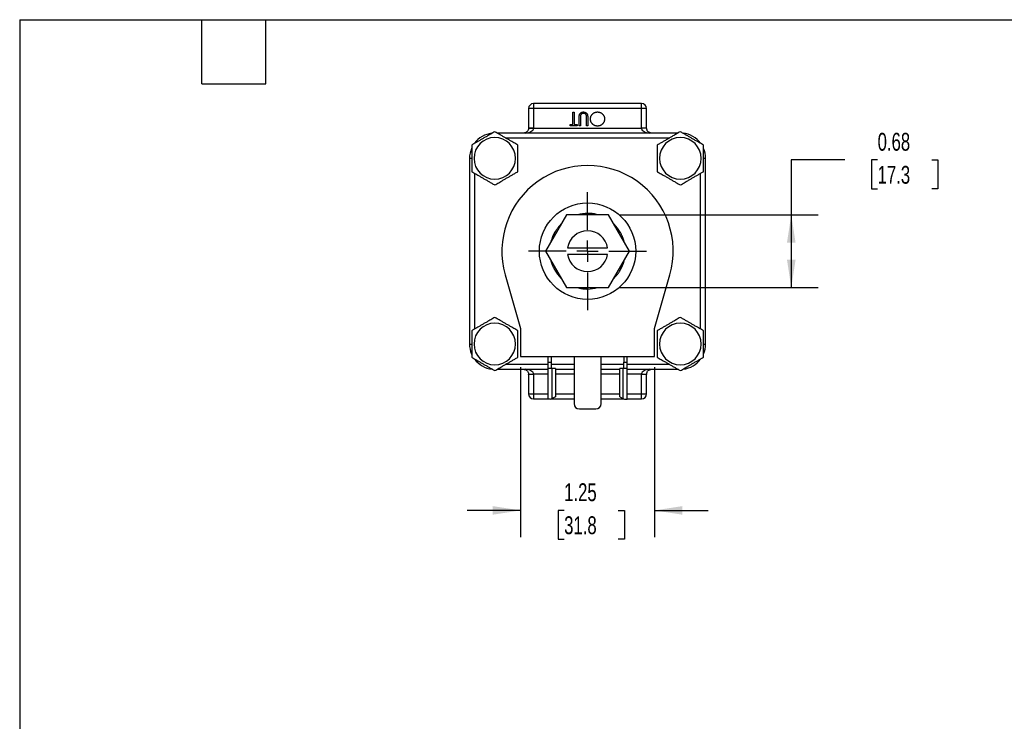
# Model space of a CAD drawing. Header units: inches. Extents: x 0.5 to 21.5, y 0.5 to 16.5.
# Tile 2 of 4: x 0.5 to 9.7, y 10 to 16.5. Entities that reach past the tile are written whole.
import ezdxf

# ---------------------------------------------------------------- set-up
doc = ezdxf.new("R2010")
doc.units = ezdxf.units.IN
doc.header["$LTSCALE"] = 2
doc.header["$MEASUREMENT"] = 0
doc.linetypes.add('SLD-Center', pattern=[0.75, 0.6, -0.05, 0.05, -0.05])
doc.linetypes.add('SLD-Solid', pattern=[0])
doc.layers.add('CENTER', color=40, linetype='SLD-Center')
doc.layers.add('DIMENSIONS', color=140, linetype='SLD-Solid', lineweight=25)
doc.layers.add('TEXT', color=140, linetype='SLD-Solid', lineweight=25)
doc.styles.add('SLDTEXTSTYLE0', font='TXT', dxfattribs={"width": 0.7})
doc.dimstyles.new('SLDDIMSTYLE1', dxfattribs={"dimtxt": 0.169922, "dimasz": 0.26, "dimexe": 0, "dimexo": 0.0625, "dimgap": 0.04248, "dimtad": 0, "dimtih": 1, "dimtoh": 1, "dimrnd": 1e-09, "dimzin": 12, "dimdsep": 46, "dimtxsty": 'SLDTEXTSTYLE0', "dimsah": 1, "dimcen": 0.09, "dimadec": 0, "dimazin": 3, "dimtfac": 1, "dimtmove": 0, "dimatfit": 0, "dimfxl": 0, "dimfrac": 2, "dimtolj": 1, "dimtzin": 12, "dimarcsym": 0})
doc.dimstyles.new('SLDDIMSTYLE5', dxfattribs={"dimtxt": 0.169922, "dimasz": 0.26, "dimexe": 0, "dimexo": 0.0625, "dimgap": 0.04248, "dimtad": 0, "dimtih": 1, "dimtoh": 1, "dimrnd": 1e-09, "dimdsep": 46, "dimtxsty": 'SLDTEXTSTYLE0', "dimsah": 1, "dimcen": 0.09, "dimadec": 0, "dimazin": 2, "dimtfac": 1, "dimtofl": 0, "dimtmove": 0, "dimatfit": 3, "dimfxl": 0, "dimfrac": 2, "dimtolj": 1, "dimtzin": 12, "dimarcsym": 0})

# ---------------------------------------------------------------- blocks, each defined once
blk = doc.blocks.new('_D_7')
at = {"layer": 'DIMENSIONS'}
for p, q in [((5.1784, 13.2573), (5.1784, 11.6697)), ((6.4284, 13.2573), (6.4284, 11.6697)), ((5.1784, 11.9197), (4.6784, 11.9197)), ((5.585, 11.9197), (5.5279, 11.9197)), ((5.5279, 11.9197), (5.5279, 11.6497)), ((6.0899, 11.9197), (6.147, 11.9197)), ((6.147, 11.9197), (6.147, 11.6497)), ((6.4284, 11.9197), (6.9284, 11.9197)), ((5.5279, 11.6497), (5.585, 11.6497)), ((6.147, 11.6497), (6.0899, 11.6497))]:
    blk.add_line(p, q, dxfattribs=at)
for points in [[(5.1784, 11.9197), (4.9184, 11.9597), (4.9184, 11.8797)], [(6.4284, 11.9197), (6.6884, 11.8797), (6.6884, 11.9597)]]:
    blk.add_solid(points, dxfattribs=at)
at = {"layer": 'DIMENSIONS', "char_height": 0.16667, "attachment_point": 1, "style": 'SLDTEXTSTYLE0'}
for s, insert in [('1.25', (5.585, 12.1726)), ('31.8', (5.585, 11.8645))]:
    blk.add_mtext(s, dxfattribs=dict(at, insert=insert))
blk = doc.blocks.new('_D_8')
at = {"layer": 'DIMENSIONS'}
for p, q in [((8.206, 15.191), (7.706, 15.191)), ((7.706, 15.191), (7.706, 14.6798)), ((8.5125, 15.191), (8.4554, 15.191)), ((8.4554, 15.191), (8.4554, 14.921)), ((9.0174, 15.191), (9.0744, 15.191)), ((9.0744, 15.191), (9.0744, 14.921)), ((8.4554, 14.921), (8.5125, 14.921)), ((9.0744, 14.921), (9.0174, 14.921)), ((6.1, 14.6798), (7.956, 14.6798)), ((7.706, 14.6798), (7.706, 13.9988)), ((6.1, 13.9988), (7.956, 13.9988))]:
    blk.add_line(p, q, dxfattribs=at)
for points in [[(7.706, 14.6798), (7.666, 14.4198), (7.746, 14.4198)], [(7.706, 13.9988), (7.746, 14.2588), (7.666, 14.2588)]]:
    blk.add_solid(points, dxfattribs=at)
at = {"layer": 'DIMENSIONS', "char_height": 0.16667, "attachment_point": 1, "style": 'SLDTEXTSTYLE0'}
for s, insert in [('0.68', (8.5125, 15.4439)), ('17.3', (8.5125, 15.1358))]:
    blk.add_mtext(s, dxfattribs=dict(at, insert=insert))
blk = doc.blocks.new('SW_CENTERMARKSYMBOL_1')
at = {"layer": 'CENTER', "color": 0}
for p, q in [((0, 0.2), (0, 0.55)), ((0, 0), (0, 0.1)), ((-0.2, 0), (-0.55, 0)), ((0, 0), (-0.1, 0)), ((0, 0), (0, -0.1)), ((0, 0), (0.1, 0)), ((0.2, 0), (0.55, 0)), ((0, -0.2), (0, -0.55))]:
    blk.add_line(p, q, dxfattribs=at)

msp = doc.modelspace()

# ---------------------------------------------------------------- linework, layer by layer
for p, q in [((5.2524, 15.6703), (5.2524, 15.4888)), ((5.2994, 15.6703), (5.2524, 15.6703)), ((5.2994, 15.7173), (5.2994, 15.6703)), ((6.3074, 15.7173), (5.2994, 15.7173)), ((6.3074, 15.6703), (5.2994, 15.6703)), ((5.2994, 15.6703), (5.2994, 15.4888)), ((5.6672, 15.5233), (5.6672, 15.6355)), ((5.6672, 15.6355), (5.6784, 15.6355)), ((5.6784, 15.6355), (5.6784, 15.5233)), ((6.3074, 15.6703), (6.3074, 15.7173)), ((6.3074, 15.4888), (6.3074, 15.6703)), ((6.3544, 15.6703), (6.3074, 15.6703)), ((6.3544, 15.4888), (6.3544, 15.6703)), ((5.7249, 15.5105), (5.7249, 15.586)), ((5.7361, 15.5854), (5.7361, 15.5105)), ((5.7938, 15.5105), (5.7938, 15.5854)), ((5.805, 15.586), (5.805, 15.5105)), ((5.2524, 15.4888), (5.2994, 15.4888)), ((5.2994, 15.4863), (6.3074, 15.4863)), ((5.6399, 15.5105), (5.6399, 15.5233)), ((5.6399, 15.5233), (5.6672, 15.5233)), ((5.7056, 15.5105), (5.6399, 15.5105)), ((5.6784, 15.5233), (5.7056, 15.5233)), ((5.7056, 15.5233), (5.7056, 15.5105)), ((5.7361, 15.5105), (5.7249, 15.5105)), ((5.805, 15.5105), (5.7938, 15.5105)), ((6.3074, 15.4863), (6.3074, 15.4888)), ((6.3544, 15.4888), (6.3074, 15.4888)), ((6.6482, 15.4418), (4.9586, 15.4418)), ((6.5668, 15.3948), (5.04, 15.3948)), ((4.7009, 15.2058), (4.7009, 13.4728)), ((4.7211, 15.2058), (4.7009, 15.2058)), ((6.9059, 15.2058), (6.8856, 15.2058)), ((6.9059, 13.4728), (6.9059, 15.2058)), ((4.7479, 15.0664), (4.7479, 13.6122)), ((6.8589, 13.6122), (6.8589, 15.0664)), ((5.6068, 14.6798), (5.4102, 14.3393)), ((6, 14.6798), (5.6068, 14.6798)), ((5.7491, 14.6798), (5.7483, 14.688)), ((5.8552, 14.6798), (5.8576, 14.6881)), ((5.8585, 14.688), (5.8577, 14.6798)), ((6.1966, 14.3393), (6, 14.6798)), ((5.5344, 14.5544), (5.5284, 14.5607)), ((5.529, 14.5613), (5.5356, 14.5565)), ((6.0711, 14.5565), (6.0778, 14.5613)), ((5.4814, 14.4625), (5.4739, 14.4659)), ((6.1242, 14.4647), (6.1326, 14.4667)), ((6.1329, 14.4659), (6.1254, 14.4625)), ((5.6158, 14.3693), (5.991, 14.3693)), ((5.4102, 14.3393), (5.6068, 13.9988)), ((5.991, 14.3093), (5.6158, 14.3093)), ((6, 13.9988), (6.1966, 14.3393)), ((5.4739, 14.2126), (5.4814, 14.216)), ((5.4826, 14.2139), (5.4742, 14.2119)), ((6.1254, 14.216), (6.1329, 14.2126)), ((5.0345, 14.1185), (5.1784, 13.6173)), ((5.5356, 14.122), (5.529, 14.1173)), ((6.0778, 14.1173), (6.0711, 14.122)), ((6.0724, 14.1242), (6.0783, 14.1179)), ((6.4284, 13.6173), (6.5723, 14.1185)), ((5.6068, 13.9988), (6, 13.9988)), ((5.7483, 13.9906), (5.7491, 13.9988)), ((5.7516, 13.9988), (5.7491, 13.9905)), ((5.8577, 13.9988), (5.8585, 13.9906)), ((5.1784, 13.6173), (5.1784, 13.3573)), ((6.4284, 13.3573), (6.4284, 13.6173)), ((4.7009, 13.4728), (4.7211, 13.4728)), ((6.8857, 13.4728), (6.9059, 13.4728)), ((5.1784, 13.3573), (6.4284, 13.3573)), ((5.4324, 13.3573), (5.4324, 13.3033)), ((5.4644, 13.3573), (5.4644, 13.3033)), ((5.6769, 13.3573), (5.6769, 12.9163)), ((5.9299, 12.9163), (5.9299, 13.3573)), ((6.1424, 13.3573), (6.1424, 13.3033)), ((6.1744, 13.3033), (6.1744, 13.3573)), ((5.04, 13.2838), (5.4324, 13.2838)), ((5.4324, 13.3033), (5.4644, 13.3033)), ((5.4324, 13.3033), (5.4324, 13.2433)), ((5.4734, 13.2433), (5.4324, 13.2433)), ((5.4324, 13.2433), (5.4324, 12.9573)), ((5.4644, 13.3033), (5.4644, 13.2433)), ((5.4644, 13.2838), (5.6769, 13.2838)), ((5.4734, 12.9649), (5.4734, 13.2433)), ((5.5034, 13.2433), (5.4734, 13.2433)), ((5.5034, 13.2433), (5.5034, 12.9801)), ((5.9299, 13.2838), (6.1424, 13.2838)), ((6.1334, 13.2433), (6.1034, 13.2433)), ((6.1034, 12.9801), (6.1034, 13.2433)), ((6.1334, 13.2433), (6.1334, 12.9649)), ((6.1744, 13.2433), (6.1334, 13.2433)), ((6.1424, 13.3033), (6.1744, 13.3033)), ((6.1424, 13.2433), (6.1424, 13.3033)), ((6.1744, 13.2433), (6.1744, 13.3033)), ((6.1744, 13.2838), (6.5668, 13.2838)), ((6.1744, 12.9573), (6.1744, 13.2433)), ((4.9586, 13.2368), (5.4324, 13.2368)), ((5.2524, 13.1898), (5.2524, 13.0083)), ((5.2994, 13.1898), (5.2524, 13.1898)), ((5.4324, 13.1923), (5.2994, 13.1923)), ((5.2994, 13.1898), (5.2994, 13.0083)), ((5.5034, 13.2368), (5.6769, 13.2368)), ((5.6769, 13.1923), (5.5034, 13.1923)), ((5.9299, 13.2368), (6.1034, 13.2368)), ((6.1034, 13.1923), (5.9299, 13.1923)), ((6.1744, 13.2368), (6.6482, 13.2368)), ((6.3074, 13.1923), (6.1744, 13.1923)), ((6.3074, 13.0083), (6.3074, 13.1898)), ((6.3544, 13.1898), (6.3074, 13.1898)), ((6.3544, 13.0083), (6.3544, 13.1898)), ((5.2524, 13.0083), (5.2994, 13.0083)), ((5.2994, 13.0083), (5.2994, 12.9613)), ((5.2994, 13.0083), (5.4324, 13.0083)), ((5.5034, 12.9801), (5.4734, 12.9649)), ((5.5034, 13.0083), (5.6769, 13.0083)), ((5.9299, 13.0083), (6.1034, 13.0083)), ((6.1034, 12.9801), (6.1334, 12.9649)), ((6.1744, 13.0083), (6.3074, 13.0083)), ((6.3074, 13.0083), (6.3544, 13.0083)), ((6.3074, 12.9613), (6.3074, 13.0083)), ((5.2994, 12.9613), (5.4324, 12.9613)), ((5.4584, 12.9573), (5.4324, 12.9573)), ((5.4584, 12.9573), (5.4734, 12.9649)), ((5.4663, 12.9613), (5.6769, 12.9613)), ((5.9299, 12.9613), (6.1405, 12.9613)), ((6.1334, 12.9649), (6.1484, 12.9573)), ((6.1484, 12.9573), (6.1744, 12.9573)), ((6.1744, 12.9613), (6.3074, 12.9613)), ((5.7269, 12.8663), (5.8799, 12.8663))]:
    msp.add_line(p, q)
msp.add_circle((5.8034, 14.3393), 0.45)
for centre, radius, start, end in [((5.2994, 15.6703), 0.047, 90, 180), ((6.3074, 15.6703), 0.047, 0, 90), ((5.2054, 15.4888), 0.047, 358.50168, 0), ((6.4014, 15.4888), 0.047, 180, 181.49832), ((4.9369, 15.2058), 0.194, 0, 180), ((4.9369, 15.2058), 0.236, 96.79497, 143.48724), ((6.6699, 15.2058), 0.194, 0, 180), ((6.6699, 15.2058), 0.236, 36.75554, 83.87659), ((4.9369, 15.2058), 0.236, 156.62878, 180), ((6.6699, 15.2058), 0.236, 0, 23.27429), ((4.9369, 15.2058), 0.194, 180, 0), ((6.6699, 15.2058), 0.194, 180, 0), ((5.8034, 14.3393), 0.8, 343.97789, 196.02211), ((5.8034, 14.3393), 0.353, 90, 105.29309), ((5.8034, 14.3393), 0.353, 74.70691, 81.15484), ((5.8034, 14.3393), 0.353, 134.70691, 141.15484), ((5.8034, 14.3393), 0.19, 9.08472, 170.91528), ((5.8034, 14.3393), 0.353, 30, 45.29309), ((5.8034, 14.3393), 0.353, 150, 165.29309), ((5.8034, 14.3393), 0.353, 14.70691, 21.15484), ((5.8034, 14.3393), 0.19, 189.08472, 350.91528), ((5.8034, 14.3393), 0.353, 194.70691, 201.15484), ((5.8034, 14.3393), 0.353, 210, 225.29309), ((5.8034, 14.3393), 0.353, 330, 345.29309), ((5.8034, 14.3393), 0.353, 314.70691, 321.15484), ((5.8034, 14.3393), 0.353, 254.70691, 261.15484), ((5.8034, 14.3393), 0.353, 270, 285.29309), ((4.9369, 13.4728), 0.194, 0, 180), ((6.6699, 13.4728), 0.194, 0, 180), ((4.9369, 13.4728), 0.236, 180, 203.27429), ((4.9369, 13.4728), 0.194, 180, 0), ((6.6699, 13.4728), 0.194, 180, 0), ((6.6699, 13.4728), 0.236, 336.62878, 0), ((4.9369, 13.4728), 0.236, 216.75554, 263.87659), ((6.6699, 13.4728), 0.236, 276.79497, 323.48724), ((5.2054, 13.1898), 0.047, 0, 1.49832), ((6.4014, 13.1898), 0.047, 178.50168, 180), ((5.2994, 13.0083), 0.047, 180, 270), ((6.3074, 13.0083), 0.047, 270, 0), ((5.7269, 12.9163), 0.05, 180, 270), ((5.8799, 12.9163), 0.05, 270, 0)]:
    msp.add_arc(centre, radius, start, end)
for points, knots in [([(5.7249, 15.586), (5.7249, 15.5873), (5.7249, 15.59), (5.725, 15.5939), (5.7253, 15.5976), (5.7256, 15.6011), (5.7261, 15.6044), (5.7266, 15.6074), (5.7273, 15.6103), (5.728, 15.613), (5.7289, 15.6156), (5.73, 15.6181), (5.7313, 15.6205), (5.7328, 15.6228), (5.7345, 15.625), (5.7363, 15.6271), (5.7384, 15.6291), (5.7407, 15.6311), (5.7431, 15.6329), (5.7457, 15.6344), (5.7484, 15.6357), (5.7512, 15.6369), (5.7541, 15.6377), (5.7572, 15.6383), (5.7604, 15.6386), (5.7626, 15.6387), (5.7637, 15.6387)], [0, 0, 0, 0, 0.0548628, 0.1070681, 0.156992, 0.20401, 0.2485131, 0.2905085, 0.3301893, 0.3675895, 0.403883, 0.4400373, 0.4763262, 0.5128266, 0.5502555, 0.5884068, 0.6274386, 0.6677763, 0.7084328, 0.7486058, 0.7889476, 0.8294464, 0.8703598, 0.9122066, 0.9555427, 1, 1, 1, 1]), ([(5.7637, 15.6387), (5.7649, 15.6387), (5.7673, 15.6386), (5.7707, 15.6383), (5.7741, 15.6377), (5.7773, 15.6369), (5.7804, 15.6359), (5.7833, 15.6347), (5.7861, 15.6332), (5.7888, 15.6315), (5.7913, 15.6296), (5.7936, 15.6276), (5.7957, 15.6254), (5.7975, 15.6231), (5.7992, 15.6206), (5.8006, 15.618), (5.8018, 15.6152), (5.8024, 15.6133), (5.8028, 15.6123)], [0, 0, 0, 0, 0.0711837, 0.1396622, 0.2063439, 0.2714083, 0.3354614, 0.3983202, 0.4606312, 0.5232644, 0.5850186, 0.6452056, 0.7042524, 0.7629676, 0.8210643, 0.8800884, 0.9393807, 1, 1, 1, 1]), ([(5.8306, 15.5729), (5.8307, 15.5752), (5.8308, 15.5796), (5.8317, 15.5861), (5.8332, 15.5924), (5.8353, 15.5984), (5.838, 15.6041), (5.8413, 15.6095), (5.8452, 15.6147), (5.8496, 15.6196), (5.8545, 15.6241), (5.8596, 15.628), (5.8651, 15.6313), (5.8708, 15.634), (5.8768, 15.6361), (5.883, 15.6376), (5.8895, 15.6385), (5.8939, 15.6386), (5.8961, 15.6387)], [0, 0, 0, 0, 0.065234, 0.128584, 0.190343, 0.251408, 0.312206, 0.373614, 0.436264, 0.500407, 0.564535, 0.627137, 0.688338, 0.74924, 0.810076, 0.871656, 0.934766, 1, 1, 1, 1]), ([(5.8961, 15.6387), (5.8984, 15.6386), (5.9029, 15.6385), (5.9094, 15.6376), (5.9157, 15.6361), (5.9217, 15.634), (5.9275, 15.6313), (5.933, 15.6281), (5.9382, 15.6241), (5.943, 15.6197), (5.9475, 15.6149), (5.9514, 15.6097), (5.9547, 15.6043), (5.9574, 15.5986), (5.9595, 15.5927), (5.9609, 15.5865), (5.9619, 15.5801), (5.962, 15.5758), (5.962, 15.5735)], [0, 0, 0, 0, 0.065819, 0.129747, 0.192072, 0.253459, 0.31457, 0.37628, 0.439026, 0.503267, 0.567493, 0.629705, 0.691, 0.751452, 0.812004, 0.87315, 0.935635, 1, 1, 1, 1]), ([(5.7374, 15.6048), (5.7372, 15.6044), (5.737, 15.6034), (5.7368, 15.6017), (5.7366, 15.5997), (5.7364, 15.5975), (5.7362, 15.5949), (5.7361, 15.592), (5.7361, 15.5888), (5.7361, 15.5866), (5.7361, 15.5854)], [0, 0, 0, 0, 0.069835, 0.155621, 0.257802, 0.373811, 0.506402, 0.655564, 0.820079, 1, 1, 1, 1]), ([(5.7643, 15.6259), (5.7633, 15.6258), (5.7613, 15.6258), (5.7583, 15.6253), (5.7553, 15.6244), (5.7524, 15.6233), (5.7497, 15.6219), (5.7472, 15.6202), (5.745, 15.6182), (5.7429, 15.616), (5.7411, 15.6136), (5.7396, 15.6109), (5.7383, 15.6079), (5.7377, 15.6059), (5.7374, 15.6048)], [0, 0, 0, 0, 0.082893, 0.165308, 0.24777, 0.331788, 0.415226, 0.496315, 0.577102, 0.657736, 0.739278, 0.823164, 0.909473, 1, 1, 1, 1]), ([(5.7933, 15.602), (5.7931, 15.6032), (5.7927, 15.6055), (5.7918, 15.6087), (5.7905, 15.6117), (5.789, 15.6143), (5.787, 15.6168), (5.7846, 15.6189), (5.7817, 15.6209), (5.7785, 15.6226), (5.775, 15.624), (5.7715, 15.6251), (5.7679, 15.6258), (5.7655, 15.6258), (5.7643, 15.6259)], [0, 0, 0, 0, 0.0868981, 0.1677529, 0.244964, 0.3181296, 0.3923372, 0.4700996, 0.554266, 0.6443987, 0.7369184, 0.8261973, 0.913693, 1, 1, 1, 1]), ([(5.7938, 15.5854), (5.7938, 15.5864), (5.7938, 15.5885), (5.7938, 15.5913), (5.7937, 15.5939), (5.7937, 15.5961), (5.7936, 15.598), (5.7935, 15.5996), (5.7934, 15.6009), (5.7933, 15.6017), (5.7933, 15.602)], [0, 0, 0, 0, 0.1910786, 0.3626046, 0.5160988, 0.650038, 0.7659767, 0.862374, 0.9408421, 1, 1, 1, 1]), ([(5.8028, 15.6123), (5.8029, 15.6117), (5.8033, 15.6102), (5.8038, 15.6078), (5.8041, 15.6051), (5.8045, 15.602), (5.8047, 15.5985), (5.8049, 15.5947), (5.805, 15.5904), (5.805, 15.5875), (5.805, 15.586)], [0, 0, 0, 0, 0.07813, 0.169465, 0.274335, 0.39211, 0.523687, 0.668365, 0.827132, 1, 1, 1, 1]), ([(5.8971, 15.5073), (5.8948, 15.5073), (5.8903, 15.5075), (5.8836, 15.5084), (5.8772, 15.5098), (5.8711, 15.5119), (5.8653, 15.5146), (5.8598, 15.5179), (5.8545, 15.5218), (5.8497, 15.5262), (5.8452, 15.531), (5.8413, 15.5362), (5.838, 15.5416), (5.8353, 15.5474), (5.8332, 15.5534), (5.8317, 15.5597), (5.8308, 15.5662), (5.8307, 15.5707), (5.8306, 15.5729)], [0, 0, 0, 0, 0.0665665, 0.1307421, 0.1933478, 0.2549983, 0.3161192, 0.3772642, 0.4393999, 0.5028052, 0.5663562, 0.6282508, 0.6891071, 0.7493579, 0.8101796, 0.8716166, 0.9348726, 1, 1, 1, 1]), ([(5.962, 15.5735), (5.962, 15.5721), (5.962, 15.5691), (5.9615, 15.5647), (5.9609, 15.5604), (5.9599, 15.5562), (5.9587, 15.552), (5.9572, 15.5479), (5.9554, 15.544), (5.9534, 15.5401), (5.9511, 15.5364), (5.9486, 15.5328), (5.946, 15.5295), (5.9431, 15.5264), (5.94, 15.5234), (5.9368, 15.5207), (5.9333, 15.5182), (5.9297, 15.516), (5.9259, 15.5139), (5.922, 15.5122), (5.918, 15.5106), (5.914, 15.5094), (5.9099, 15.5085), (5.9057, 15.5078), (5.9015, 15.5073), (5.8986, 15.5073), (5.8971, 15.5073)], [0, 0, 0, 0, 0.043209, 0.085873, 0.12812, 0.170152, 0.211918, 0.253753, 0.296006, 0.338443, 0.381015, 0.42282, 0.464089, 0.505126, 0.545975, 0.586985, 0.628339, 0.670084, 0.711992, 0.753039, 0.794049, 0.834886, 0.875498, 0.916547, 0.958004, 1, 1, 1, 1]), ([(4.9369, 15.4543), (4.9306, 15.4507), (4.9181, 15.4435), (4.8995, 15.4328), (4.8786, 15.4207), (4.8552, 15.4071), (4.8293, 15.3922), (4.8034, 15.3772), (4.7769, 15.362), (4.7496, 15.3462), (4.7311, 15.3355), (4.7216, 15.3301)], [0, 0, 0, 0, 0.088201, 0.174297, 0.259203, 0.380086, 0.500001, 0.619885, 0.74075, 0.868514, 1, 1, 1, 1]), ([(5.1521, 15.3301), (5.1458, 15.3337), (5.1333, 15.3409), (5.1148, 15.3516), (5.0938, 15.3637), (5.0704, 15.3772), (5.0445, 15.3922), (5.0186, 15.4071), (4.9921, 15.4225), (4.9649, 15.4382), (4.9463, 15.4489), (4.9369, 15.4543)], [0, 0, 0, 0, 0.088201, 0.174297, 0.259203, 0.380086, 0.500001, 0.619885, 0.74075, 0.868514, 1, 1, 1, 1]), ([(5.2524, 15.4876), (5.2522, 15.4806), (5.2504, 15.4739), (5.2462, 15.4653), (5.2445, 15.4626), (5.2409, 15.4579), (5.2389, 15.4557), (5.2326, 15.45), (5.228, 15.4472), (5.2204, 15.4442), (5.2178, 15.4434), (5.2135, 15.4425), (5.212, 15.4422), (5.2088, 15.4419), (5.2071, 15.4418), (5.2054, 15.4418)], [0, 0, 0, 0, 0.25, 0.25, 0.375, 0.375, 0.5, 0.5, 0.75, 0.75, 0.875, 0.875, 0.9375, 0.9375, 1, 1, 1, 1]), ([(5.2267, 15.4418), (5.2363, 15.4429), (5.2448, 15.4446), (5.2609, 15.4493), (5.2685, 15.4524), (5.2819, 15.4598), (5.2878, 15.4643), (5.2943, 15.472), (5.296, 15.4748), (5.2985, 15.4804), (5.2992, 15.4833), (5.2994, 15.4863)], [0, 0, 0, 0, 0.25, 0.25, 0.5, 0.5, 0.75, 0.75, 0.875, 0.875, 1, 1, 1, 1]), ([(5.2994, 15.4863), (5.2938, 15.4865), (5.2878, 15.4866), (5.2763, 15.4869), (5.2707, 15.4871), (5.2615, 15.4873), (5.258, 15.4874), (5.2534, 15.4875), (5.2524, 15.4876), (5.2524, 15.4876)], [0, 0, 0, 0, 0.25, 0.25, 0.5, 0.5, 0.75, 0.75, 1, 1, 1, 1]), ([(6.3544, 15.4876), (6.3544, 15.4876), (6.3534, 15.4875), (6.3488, 15.4874), (6.3452, 15.4873), (6.3361, 15.4871), (6.3305, 15.4869), (6.3189, 15.4866), (6.313, 15.4865), (6.3074, 15.4863)], [0, 0, 0, 0, 0.25, 0.25, 0.5, 0.5, 0.75, 0.75, 1, 1, 1, 1]), ([(6.3074, 15.4863), (6.3076, 15.4833), (6.3083, 15.4804), (6.3108, 15.4748), (6.3125, 15.472), (6.319, 15.4643), (6.3249, 15.4598), (6.3383, 15.4524), (6.3459, 15.4493), (6.362, 15.4446), (6.3704, 15.4429), (6.38, 15.4418)], [0, 0, 0, 0, 0.125, 0.125, 0.25, 0.25, 0.5, 0.5, 0.75, 0.75, 1, 1, 1, 1]), ([(6.4014, 15.4418), (6.3997, 15.4418), (6.3979, 15.4419), (6.3948, 15.4422), (6.3933, 15.4425), (6.389, 15.4434), (6.3864, 15.4442), (6.3788, 15.4472), (6.3742, 15.45), (6.3678, 15.4557), (6.3659, 15.4579), (6.3622, 15.4626), (6.3606, 15.4653), (6.3564, 15.4739), (6.3546, 15.4806), (6.3544, 15.4876)], [0, 0, 0, 0, 0.0625, 0.0625, 0.125, 0.125, 0.25, 0.25, 0.5, 0.5, 0.625, 0.625, 0.75, 0.75, 1, 1, 1, 1]), ([(6.6699, 15.4543), (6.6636, 15.4507), (6.6511, 15.4435), (6.6325, 15.4328), (6.6116, 15.4207), (6.5882, 15.4071), (6.5623, 15.3922), (6.5364, 15.3772), (6.5099, 15.362), (6.4826, 15.3462), (6.4641, 15.3355), (6.4546, 15.3301)], [0, 0, 0, 0, 0.088201, 0.174297, 0.259203, 0.380086, 0.500001, 0.619885, 0.74075, 0.868514, 1, 1, 1, 1]), ([(6.8851, 15.3301), (6.8788, 15.3337), (6.8663, 15.3409), (6.8478, 15.3516), (6.8268, 15.3637), (6.8034, 15.3772), (6.7775, 15.3922), (6.7516, 15.4071), (6.7251, 15.4225), (6.6979, 15.4382), (6.6793, 15.4489), (6.6699, 15.4543)], [0, 0, 0, 0, 0.088201, 0.174297, 0.259203, 0.380086, 0.500001, 0.619885, 0.74075, 0.868514, 1, 1, 1, 1]), ([(4.7216, 15.3301), (4.7216, 15.3228), (4.7216, 15.3084), (4.7216, 15.2869), (4.7216, 15.2627), (4.7217, 15.2357), (4.7216, 15.2157), (4.7216, 15.2058)], [0, 0, 0, 0, 0.176418, 0.348626, 0.518454, 0.760198, 1, 1, 1, 1]), ([(5.1521, 15.2058), (5.1521, 15.2124), (5.1521, 15.2257), (5.1521, 15.2457), (5.1521, 15.2696), (5.1521, 15.2978), (5.1521, 15.3192), (5.1521, 15.3301)], [0, 0, 0, 0, 0.1600851, 0.3197343, 0.4815512, 0.7370541, 1, 1, 1, 1]), ([(6.4546, 15.3301), (6.4546, 15.3228), (6.4546, 15.3084), (6.4546, 15.2869), (6.4546, 15.2627), (6.4547, 15.2357), (6.4546, 15.2157), (6.4546, 15.2058)], [0, 0, 0, 0, 0.176418, 0.348626, 0.518454, 0.760198, 1, 1, 1, 1]), ([(6.8851, 15.2058), (6.8851, 15.2124), (6.8851, 15.2257), (6.8851, 15.2457), (6.8851, 15.2696), (6.8851, 15.2978), (6.8851, 15.3192), (6.8851, 15.3301)], [0, 0, 0, 0, 0.160085, 0.319734, 0.481551, 0.737054, 1, 1, 1, 1]), ([(4.7216, 15.2058), (4.7216, 15.1992), (4.7217, 15.1859), (4.7216, 15.1659), (4.7216, 15.142), (4.7216, 15.1138), (4.7216, 15.0924), (4.7216, 15.0815)], [0, 0, 0, 0, 0.160085, 0.319734, 0.481551, 0.737054, 1, 1, 1, 1]), ([(5.1521, 15.0815), (5.1521, 15.0888), (5.1521, 15.1032), (5.1521, 15.1247), (5.1521, 15.1489), (5.1521, 15.1759), (5.1521, 15.1958), (5.1521, 15.2058)], [0, 0, 0, 0, 0.176418, 0.348626, 0.518454, 0.760198, 1, 1, 1, 1]), ([(6.4546, 15.2058), (6.4546, 15.1992), (6.4547, 15.1859), (6.4546, 15.1659), (6.4546, 15.142), (6.4546, 15.1138), (6.4546, 15.0924), (6.4546, 15.0815)], [0, 0, 0, 0, 0.160085, 0.319734, 0.481551, 0.737054, 1, 1, 1, 1]), ([(6.8851, 15.0815), (6.8851, 15.0888), (6.8851, 15.1032), (6.8851, 15.1247), (6.8851, 15.1489), (6.8851, 15.1759), (6.8851, 15.1958), (6.8851, 15.2058)], [0, 0, 0, 0, 0.176418, 0.348626, 0.518454, 0.760198, 1, 1, 1, 1]), ([(4.7216, 15.0815), (4.728, 15.0779), (4.7404, 15.0707), (4.759, 15.0599), (4.7799, 15.0478), (4.8034, 15.0344), (4.8293, 15.0194), (4.8552, 15.0044), (4.8816, 14.9891), (4.9089, 14.9734), (4.9275, 14.9627), (4.9369, 14.9572)], [0, 0, 0, 0, 0.0882005, 0.1742967, 0.2592034, 0.3800857, 0.5000012, 0.619885, 0.7407501, 0.8685139, 1, 1, 1, 1]), ([(4.9369, 14.9572), (4.9432, 14.9609), (4.9557, 14.9681), (4.9743, 14.9788), (4.9952, 14.9909), (5.0186, 15.0044), (5.0445, 15.0194), (5.0704, 15.0344), (5.0969, 15.0496), (5.1242, 15.0654), (5.1427, 15.0761), (5.1521, 15.0815)], [0, 0, 0, 0, 0.0882005, 0.1742967, 0.2592034, 0.3800857, 0.5000012, 0.619885, 0.7407501, 0.8685139, 1, 1, 1, 1]), ([(6.4546, 15.0815), (6.461, 15.0779), (6.4734, 15.0707), (6.492, 15.0599), (6.5129, 15.0478), (6.5364, 15.0344), (6.5623, 15.0194), (6.5882, 15.0044), (6.6146, 14.9891), (6.6419, 14.9734), (6.6605, 14.9627), (6.6699, 14.9572)], [0, 0, 0, 0, 0.088201, 0.174297, 0.259203, 0.380086, 0.500001, 0.619885, 0.74075, 0.868514, 1, 1, 1, 1]), ([(6.6699, 14.9572), (6.6762, 14.9609), (6.6887, 14.9681), (6.7073, 14.9788), (6.7282, 14.9909), (6.7516, 15.0044), (6.7775, 15.0194), (6.8034, 15.0344), (6.8299, 15.0496), (6.8572, 15.0654), (6.8757, 15.0761), (6.8851, 15.0815)], [0, 0, 0, 0, 0.088201, 0.174297, 0.259203, 0.380086, 0.500001, 0.619885, 0.74075, 0.868514, 1, 1, 1, 1]), ([(5.814, 14.6921), (5.8122, 14.6922), (5.8087, 14.6923), (5.8051, 14.6923), (5.8034, 14.6923)], [0, 0, 0, 0, 0.500071, 1, 1, 1, 1]), ([(5.8576, 14.6881), (5.854, 14.6886), (5.8467, 14.6897), (5.8358, 14.6908), (5.8249, 14.6917), (5.8176, 14.692), (5.814, 14.6921)], [0, 0, 0, 0, 0.251232, 0.502077, 0.751891, 1, 1, 1, 1]), ([(5.5284, 14.5607), (5.5262, 14.5578), (5.5216, 14.552), (5.5151, 14.5431), (5.5089, 14.5341), (5.505, 14.5279), (5.5031, 14.5249)], [0, 0, 0, 0, 0.251232, 0.502077, 0.751891, 1, 1, 1, 1]), ([(5.5031, 14.5249), (5.5022, 14.5234), (5.5003, 14.5204), (5.4986, 14.5173), (5.4977, 14.5158)], [0, 0, 0, 0, 0.500071, 1, 1, 1, 1]), ([(6.1142, 14.5066), (6.1134, 14.5081), (6.1117, 14.5112), (6.11, 14.5143), (6.1091, 14.5158)], [0, 0, 0, 0, 0.500071, 1, 1, 1, 1]), ([(6.1326, 14.4667), (6.1312, 14.4701), (6.1285, 14.4769), (6.124, 14.487), (6.1193, 14.4969), (6.1159, 14.5033), (6.1142, 14.5066)], [0, 0, 0, 0, 0.251232, 0.502077, 0.751891, 1, 1, 1, 1]), ([(5.4742, 14.2119), (5.4755, 14.2085), (5.4783, 14.2016), (5.4827, 14.1916), (5.4874, 14.1817), (5.4908, 14.1752), (5.4925, 14.172)], [0, 0, 0, 0, 0.251232, 0.502077, 0.751891, 1, 1, 1, 1]), ([(5.4925, 14.172), (5.4934, 14.1705), (5.4951, 14.1674), (5.4968, 14.1643), (5.4977, 14.1628)], [0, 0, 0, 0, 0.500071, 1, 1, 1, 1]), ([(6.1037, 14.1537), (6.1046, 14.1552), (6.1064, 14.1582), (6.1082, 14.1613), (6.1091, 14.1628)], [0, 0, 0, 0, 0.500071, 1, 1, 1, 1]), ([(6.0783, 14.1179), (6.0806, 14.1208), (6.0852, 14.1265), (6.0916, 14.1354), (6.0978, 14.1445), (6.1017, 14.1506), (6.1037, 14.1537)], [0, 0, 0, 0, 0.251232, 0.502077, 0.751891, 1, 1, 1, 1]), ([(5.7491, 13.9905), (5.7528, 13.99), (5.76, 13.9889), (5.771, 13.9877), (5.7819, 13.9869), (5.7892, 13.9866), (5.7928, 13.9865)], [0, 0, 0, 0, 0.251232, 0.502077, 0.751891, 1, 1, 1, 1]), ([(5.7928, 13.9865), (5.7946, 13.9864), (5.7981, 13.9863), (5.8016, 13.9863), (5.8034, 13.9863)], [0, 0, 0, 0, 0.500071, 1, 1, 1, 1]), ([(4.9369, 13.7213), (4.9306, 13.7177), (4.9181, 13.7105), (4.8995, 13.6998), (4.8786, 13.6877), (4.8552, 13.6741), (4.8293, 13.6592), (4.8034, 13.6442), (4.7769, 13.629), (4.7496, 13.6132), (4.7311, 13.6025), (4.7216, 13.5971)], [0, 0, 0, 0, 0.0882005, 0.1742967, 0.2592034, 0.3800857, 0.5000012, 0.619885, 0.7407501, 0.8685139, 1, 1, 1, 1]), ([(5.1521, 13.5971), (5.1458, 13.6007), (5.1333, 13.6079), (5.1148, 13.6186), (5.0938, 13.6307), (5.0704, 13.6442), (5.0445, 13.6592), (5.0186, 13.6741), (4.9921, 13.6895), (4.9649, 13.7052), (4.9463, 13.7159), (4.9369, 13.7213)], [0, 0, 0, 0, 0.088201, 0.174297, 0.259203, 0.380086, 0.500001, 0.619885, 0.74075, 0.868514, 1, 1, 1, 1]), ([(6.6699, 13.7213), (6.6636, 13.7177), (6.6511, 13.7105), (6.6325, 13.6998), (6.6116, 13.6877), (6.5882, 13.6741), (6.5623, 13.6592), (6.5364, 13.6442), (6.5099, 13.629), (6.4826, 13.6132), (6.4641, 13.6025), (6.4546, 13.5971)], [0, 0, 0, 0, 0.088201, 0.174297, 0.259203, 0.380086, 0.500001, 0.619885, 0.74075, 0.868514, 1, 1, 1, 1]), ([(6.8851, 13.5971), (6.8788, 13.6007), (6.8663, 13.6079), (6.8478, 13.6186), (6.8268, 13.6307), (6.8034, 13.6442), (6.7775, 13.6592), (6.7516, 13.6741), (6.7251, 13.6895), (6.6979, 13.7052), (6.6793, 13.7159), (6.6699, 13.7213)], [0, 0, 0, 0, 0.088201, 0.174297, 0.259203, 0.380086, 0.500001, 0.619885, 0.74075, 0.868514, 1, 1, 1, 1]), ([(4.7216, 13.5971), (4.7216, 13.5898), (4.7216, 13.5754), (4.7216, 13.5539), (4.7216, 13.5297), (4.7217, 13.5027), (4.7216, 13.4827), (4.7216, 13.4728)], [0, 0, 0, 0, 0.176418, 0.348626, 0.518454, 0.760198, 1, 1, 1, 1]), ([(5.1521, 13.4728), (5.1521, 13.4794), (5.1521, 13.4927), (5.1521, 13.5127), (5.1521, 13.5366), (5.1521, 13.5648), (5.1521, 13.5862), (5.1521, 13.5971)], [0, 0, 0, 0, 0.160085, 0.319734, 0.481551, 0.737054, 1, 1, 1, 1]), ([(6.4546, 13.5971), (6.4546, 13.5898), (6.4546, 13.5754), (6.4546, 13.5539), (6.4546, 13.5297), (6.4547, 13.5027), (6.4546, 13.4827), (6.4546, 13.4728)], [0, 0, 0, 0, 0.176418, 0.348626, 0.518454, 0.760198, 1, 1, 1, 1]), ([(6.8851, 13.4728), (6.8851, 13.4794), (6.8851, 13.4927), (6.8851, 13.5127), (6.8851, 13.5366), (6.8851, 13.5648), (6.8851, 13.5862), (6.8851, 13.5971)], [0, 0, 0, 0, 0.160085, 0.319734, 0.481551, 0.737054, 1, 1, 1, 1]), ([(4.7216, 13.4728), (4.7216, 13.4662), (4.7217, 13.4529), (4.7216, 13.4329), (4.7216, 13.409), (4.7216, 13.3808), (4.7216, 13.3594), (4.7216, 13.3485)], [0, 0, 0, 0, 0.160085, 0.319734, 0.481551, 0.737054, 1, 1, 1, 1]), ([(5.1521, 13.3485), (5.1521, 13.3558), (5.1521, 13.3702), (5.1521, 13.3917), (5.1521, 13.4159), (5.1521, 13.4429), (5.1521, 13.4628), (5.1521, 13.4728)], [0, 0, 0, 0, 0.176418, 0.348626, 0.518454, 0.760198, 1, 1, 1, 1]), ([(6.4546, 13.4728), (6.4546, 13.4662), (6.4547, 13.4529), (6.4546, 13.4329), (6.4546, 13.409), (6.4546, 13.3808), (6.4546, 13.3594), (6.4546, 13.3485)], [0, 0, 0, 0, 0.160085, 0.319734, 0.481551, 0.737054, 1, 1, 1, 1]), ([(6.8851, 13.3485), (6.8851, 13.3558), (6.8851, 13.3702), (6.8851, 13.3917), (6.8851, 13.4159), (6.8851, 13.4429), (6.8851, 13.4628), (6.8851, 13.4728)], [0, 0, 0, 0, 0.176418, 0.348626, 0.518454, 0.760198, 1, 1, 1, 1]), ([(4.7216, 13.3485), (4.728, 13.3449), (4.7404, 13.3377), (4.759, 13.3269), (4.7799, 13.3148), (4.8034, 13.3014), (4.8293, 13.2864), (4.8552, 13.2714), (4.8816, 13.2561), (4.9089, 13.2404), (4.9275, 13.2297), (4.9369, 13.2242)], [0, 0, 0, 0, 0.0882005, 0.1742967, 0.2592034, 0.3800857, 0.5000012, 0.619885, 0.7407501, 0.8685139, 1, 1, 1, 1]), ([(4.9369, 13.2242), (4.9432, 13.2279), (4.9557, 13.2351), (4.9743, 13.2458), (4.9952, 13.2579), (5.0186, 13.2714), (5.0445, 13.2864), (5.0704, 13.3014), (5.0969, 13.3166), (5.1242, 13.3324), (5.1427, 13.3431), (5.1521, 13.3485)], [0, 0, 0, 0, 0.088201, 0.174297, 0.259203, 0.380086, 0.500001, 0.619885, 0.74075, 0.868514, 1, 1, 1, 1]), ([(6.4546, 13.3485), (6.461, 13.3449), (6.4734, 13.3377), (6.492, 13.3269), (6.5129, 13.3148), (6.5364, 13.3014), (6.5623, 13.2864), (6.5882, 13.2714), (6.6146, 13.2561), (6.6419, 13.2404), (6.6605, 13.2297), (6.6699, 13.2242)], [0, 0, 0, 0, 0.088201, 0.174297, 0.259203, 0.380086, 0.500001, 0.619885, 0.74075, 0.868514, 1, 1, 1, 1]), ([(6.6699, 13.2242), (6.6762, 13.2279), (6.6887, 13.2351), (6.7073, 13.2458), (6.7282, 13.2579), (6.7516, 13.2714), (6.7775, 13.2864), (6.8034, 13.3014), (6.8299, 13.3166), (6.8572, 13.3324), (6.8757, 13.3431), (6.8851, 13.3485)], [0, 0, 0, 0, 0.088201, 0.174297, 0.259203, 0.380086, 0.500001, 0.619885, 0.74075, 0.868514, 1, 1, 1, 1]), ([(5.2054, 13.2368), (5.2071, 13.2368), (5.2088, 13.2367), (5.212, 13.2364), (5.2135, 13.2361), (5.2178, 13.2352), (5.2204, 13.2344), (5.228, 13.2314), (5.2326, 13.2285), (5.2389, 13.2228), (5.2409, 13.2207), (5.2445, 13.216), (5.2462, 13.2133), (5.2504, 13.2047), (5.2522, 13.198), (5.2524, 13.191)], [0, 0, 0, 0, 0.0625, 0.0625, 0.125, 0.125, 0.25, 0.25, 0.5, 0.5, 0.625, 0.625, 0.75, 0.75, 1, 1, 1, 1]), ([(5.2994, 13.1923), (5.2992, 13.1952), (5.2985, 13.1982), (5.296, 13.2038), (5.2943, 13.2066), (5.2878, 13.2143), (5.2819, 13.2188), (5.2685, 13.2262), (5.2609, 13.2292), (5.2448, 13.2339), (5.2363, 13.2357), (5.2267, 13.2368)], [0, 0, 0, 0, 0.125, 0.125, 0.25, 0.25, 0.5, 0.5, 0.75, 0.75, 1, 1, 1, 1]), ([(5.2524, 13.191), (5.2524, 13.191), (5.2534, 13.191), (5.258, 13.1912), (5.2615, 13.1913), (5.2707, 13.1915), (5.2763, 13.1916), (5.2878, 13.1919), (5.2938, 13.1921), (5.2994, 13.1923)], [0, 0, 0, 0, 0.25, 0.25, 0.5, 0.5, 0.75, 0.75, 1, 1, 1, 1]), ([(6.38, 13.2368), (6.3704, 13.2357), (6.362, 13.2339), (6.3459, 13.2292), (6.3383, 13.2262), (6.3249, 13.2188), (6.319, 13.2143), (6.3125, 13.2066), (6.3108, 13.2038), (6.3083, 13.1982), (6.3076, 13.1952), (6.3074, 13.1923)], [0, 0, 0, 0, 0.25, 0.25, 0.5, 0.5, 0.75, 0.75, 0.875, 0.875, 1, 1, 1, 1]), ([(6.3074, 13.1923), (6.313, 13.1921), (6.3189, 13.1919), (6.3305, 13.1916), (6.3361, 13.1915), (6.3452, 13.1913), (6.3488, 13.1912), (6.3534, 13.191), (6.3544, 13.191), (6.3544, 13.191)], [0, 0, 0, 0, 0.25, 0.25, 0.5, 0.5, 0.75, 0.75, 1, 1, 1, 1]), ([(6.3544, 13.191), (6.3546, 13.198), (6.3564, 13.2047), (6.3606, 13.2133), (6.3622, 13.216), (6.3659, 13.2207), (6.3678, 13.2228), (6.3742, 13.2285), (6.3788, 13.2314), (6.3864, 13.2344), (6.389, 13.2352), (6.3933, 13.2361), (6.3948, 13.2364), (6.3979, 13.2367), (6.3997, 13.2368), (6.4014, 13.2368)], [0, 0, 0, 0, 0.25, 0.25, 0.375, 0.375, 0.5, 0.5, 0.75, 0.75, 0.875, 0.875, 0.9375, 0.9375, 1, 1, 1, 1])]:
    msp.add_open_spline(points, degree=3, knots=knots)
for points in [[(5.2994, 15.4863), (5.2994, 15.4872), (5.2994, 15.488), (5.2994, 15.4888)], [(5.2994, 13.1898), (5.2994, 13.1906), (5.2994, 13.1914), (5.2994, 13.1923)], [(6.3074, 13.1923), (6.3074, 13.1914), (6.3074, 13.1906), (6.3074, 13.1898)]]:
    msp.add_open_spline(points, degree=3)
at = {"layer": 'TEXT'}
for p, q in [((0.5, 16.5), (21.5, 16.5)), ((0.5, 16.5), (0.5, 0.5)), ((2.2, 15.9), (2.2, 16.5)), ((2.8, 15.9), (2.8, 16.5)), ((2.2, 15.9), (2.8, 15.9))]:
    msp.add_line(p, q, dxfattribs=at)

# ---------------------------------------------------------------- block references
at = {"layer": 'CENTER'}
msp.add_blockref('SW_CENTERMARKSYMBOL_1', (5.8034, 14.3393), dxfattribs=at)

# ---------------------------------------------------------------- dimensions: what is measured, and where the dimension line sits
at = {"layer": 'DIMENSIONS'}
dim = msp.add_linear_dim(base=(7.706, 13.9988), p1=(6, 14.6798), p2=(6, 13.9988), angle=90, dimstyle='SLDDIMSTYLE5', dxfattribs=at)
dim.commit()
dim.dimension.update_dxf_attribs({"geometry": '_D_8', "text_midpoint": (7.706, 15.191), "dimtype": 160})
dim = msp.add_linear_dim(base=(6.4284, 11.9197), p1=(5.1784, 13.3573), p2=(6.4284, 13.3573), dimstyle='SLDDIMSTYLE1', dxfattribs=at)
dim.commit()
dim.dimension.update_dxf_attribs({"geometry": '_D_7', "text_midpoint": (5.8375, 11.9197), "dimtype": 160})

doc.saveas('drawing.dxf')
